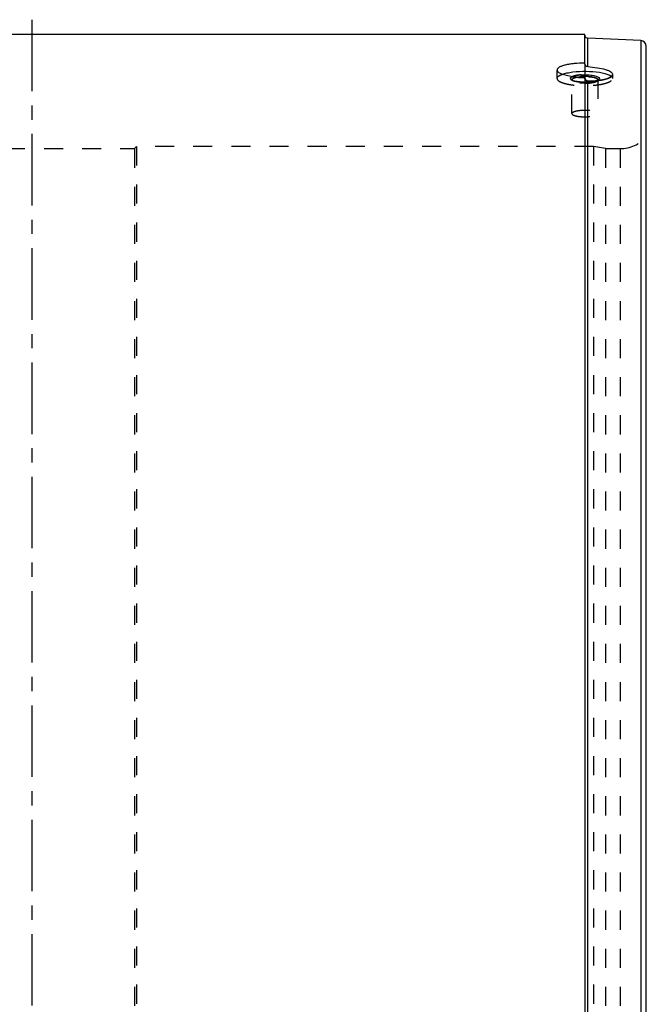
# Model space of a CAD drawing. Header units: millimetres. Extents: x 285 to 715, y 140 to 860.
# Tile 6 of 6: x 496 to 710, y 523 to 860. Entities that reach past the tile are written whole.
import ezdxf

# ---------------------------------------------------------------- set-up
doc = ezdxf.new("R2010")
doc.units = ezdxf.units.MM
doc.header["$LTSCALE"] = 65.185185
doc.linetypes.add('CENTER', pattern=[0.6, 0.375, -0.075, 0.075, -0.075])
doc.linetypes.add('HIDDEN', pattern=[0.2, 0.1, -0.1])
doc.layers.get('0').update_dxf_attribs({"linetype": 'CONTINUOUS'})
for name, color, linetype in [('ACHSEN_S', 7, 'CONTINUOUS'), ('KOERPER', 7, 'CONTINUOUS'), ('KONST.EL_MIT_GEO', 7, 'CONTINUOUS')]:
    doc.layers.add(name, color=color, linetype=linetype)

msp = doc.modelspace()

# ---------------------------------------------------------------- linework, layer by layer
at = {"color": 8, "linetype": 'HIDDEN'}
for p, q in [((465, 816.18), (535, 816.18)), ((696, 816.18), (701.06, 816.18))]:
    msp.add_line(p, q, dxfattribs=at)
at = {"layer": 'ACHSEN_S', "color": 2, "linetype": 'CENTER'}
msp.add_line((500, 860.3), (500, 505.18), dxfattribs=at)
at = {"layer": 'KOERPER', "color": 7, "linetype": 'Continuous'}
msp.add_line((689, 855.18), (311, 855.18), dxfattribs=at)
at = {"layer": 'KONST.EL_MIT_GEO', "color": 7, "linetype": 'Continuous'}
for p, q in [((689, 845.21), (689, 855.18)), ((689.96, 844.24), (689.96, 853.97)), ((708.09, 853.18), (689.96, 853.97)), ((708.09, 853.18), (708.09, 147.18)), ((710, 149.18), (710, 851.18)), ((689, 840.5), (689, 145.18)), ((689.96, 146.39), (689.96, 839.35))]:
    msp.add_line(p, q, dxfattribs=at)
at = {"layer": 'KONST.EL_MIT_GEO', "color": 8, "linetype": 'HIDDEN'}
for p, q in [((679.5, 843.08), (679.5, 843.08)), ((679.5, 840.19), (679.5, 843.08)), ((684.55, 828.21), (684.55, 839.7)), ((693.45, 839.7), (693.45, 828.21)), ((698.5, 841.55), (698.5, 840.19)), ((535.75, 816.93), (535, 816.18)), ((535, 816.18), (535, 184.18)), ((535.75, 816.93), (535.75, 183.43)), ((692, 816.93), (535.75, 816.93)), ((692, 816.93), (692, 183.43)), ((696, 816.18), (692, 816.93)), ((696, 816.18), (696, 184.18)), ((701.06, 816.18), (701.06, 184.18))]:
    msp.add_line(p, q, dxfattribs=at)
at = {"layer": 'KONST.EL_MIT_GEO', "color": 2, "linetype": 'CENTER'}
msp.add_line((689, 845.22), (689, 840.5), dxfattribs=at)
at = {"layer": 'KONST.EL_MIT_GEO', "color": 8, "linetype": 'HIDDEN'}
for centre, radius, start, end in [((690, 854.97), 1, 180, 194.5833), ((684.85, 839.7), 0.298, 172.5276, 179.9842), ((689, 873.72), 33.21, 268.7638, 269.9994), ((689, 857.58), 18.66, 269.3491, 270.0002), ((689.93, 840.3), 0.93, 180.0259, 187.806), ((689.02, 856.56), 17.64, 269.9272, 274.7427), ((689.97, 840.34), 0.99, 261.7017, 269.2139), ((690.39, 871.86), 32.52, 269.2318, 270.2384), ((689.28, 853.54), 14.61, 274.725, 277.8017), ((690.41, 870.19), 30.85, 270.2248, 273.3641), ((690.59, 866.63), 27.28, 273.4093, 274.8621), ((690.85, 863.72), 24.36, 274.847, 276.9814), ((693.15, 839.7), 0.298, 0.0158, 7.4685), ((701.06, 828.18), 12, 270, 318.1897)]:
    msp.add_arc(centre, radius, start, end, dxfattribs=at)
at = {"layer": 'KONST.EL_MIT_GEO', "color": 7, "linetype": 'Continuous'}
for centre, radius, start, end in [((690, 854.97), 1, 194.5833, 267.5), ((708, 851.18), 2, 0, 87.5), ((689, 824.09), 16.77, 88.6713, 93.9348), ((689.02, 824.43), 16.43, 86.0625, 88.7281), ((690.41, 870), 30.66, 269.1611, 273.3869), ((690.58, 866.87), 27.53, 273.4129, 274.5554), ((690.73, 864.99), 25.64, 274.5536, 275.7472)]:
    msp.add_arc(centre, radius, start, end, dxfattribs=at)
for points, knots in [([(689, 845.42), (687.79, 845.42), (686.02, 845.35), (683.78, 845.07), (682.36, 844.8), (681.17, 844.46), (680.17, 844.04), (679.5, 843.47), (679.5, 843.08)], [0, 0, 0, 0, 0.359178, 0.522529, 0.667299, 0.788868, 0.884284, 1, 1, 1, 1]), ([(684.88, 840.77), (684.14, 840.87), (682.81, 841.11), (681.28, 841.57), (680.36, 842.02), (679.8, 842.4), (679.5, 842.82), (679.5, 843.08)], [0, 0, 0, 0, 0.368127, 0.663443, 0.778737, 0.871585, 1, 1, 1, 1]), ([(681.27, 841.61), (681.79, 841.8), (682.98, 842.12), (685.71, 842.56), (689.42, 842.73), (693.1, 842.48), (695.68, 841.97), (696.77, 841.62), (697.23, 841.41)], [0, 0, 0, 0, 0.102934, 0.227238, 0.511829, 0.789977, 0.906713, 1, 1, 1, 1]), ([(689.96, 844.24), (689.71, 844.25), (689.21, 844.47), (689, 844.97), (689, 845.22)], [0, 0, 0, 0, 0.506738, 1, 1, 1, 1]), ([(689.96, 844.24), (691.07, 844.17), (693.12, 843.94), (695.51, 843.46), (697.04, 842.91), (697.93, 842.47), (698.5, 841.92), (698.5, 841.55)], [0, 0, 0, 0, 0.361543, 0.666648, 0.786806, 0.881688, 1, 1, 1, 1]), ([(684.66, 840.8), (685.06, 840.99), (686.09, 841.26), (687.12, 841.38), (687.72, 841.42)], [0, 0, 0, 0, 0.428465, 1, 1, 1, 1]), ([(689, 840.5), (688.65, 840.5), (687.27, 840.52), (685.89, 840.63), (684.88, 840.77)], [0, 0, 0, 0, 0.257273, 1, 1, 1, 1]), ([(686.29, 840.62), (686.41, 840.64), (686.92, 840.73), (687.45, 840.79), (687.85, 840.81)], [0, 0, 0, 0, 0.232228, 1, 1, 1, 1]), ([(687.72, 841.42), (688.47, 841.47), (689.58, 841.48), (691.01, 841.37), (691.97, 841.23), (692.78, 841.03), (693.45, 840.78), (693.95, 840.44), (693.95, 840.19)], [0, 0, 0, 0, 0.341913, 0.506396, 0.65584, 0.783383, 0.883923, 1, 1, 1, 1]), ([(690.15, 840.82), (690.33, 840.8), (691, 840.74), (691.67, 840.64), (692.14, 840.52)], [0, 0, 0, 0, 0.273975, 1, 1, 1, 1]), ([(692.14, 840.52), (692.46, 840.44), (692.94, 840.3), (693.42, 839.93), (693.45, 839.74)], [0, 0, 0, 0, 0.642765, 1, 1, 1, 1]), ([(692.91, 839.45), (692.95, 839.46), (693.09, 839.52), (693.23, 839.59), (693.32, 839.64)], [0, 0, 0, 0, 0.29695, 1, 1, 1, 1]), ([(693.95, 840.19), (693.95, 840.04), (693.67, 839.69), (693.31, 839.55), (693.09, 839.46)], [0, 0, 0, 0, 0.375365, 1, 1, 1, 1]), ([(697.38, 840.42), (696.83, 840.16), (695.47, 839.77), (694.09, 839.56), (693.3, 839.48)], [0, 0, 0, 0, 0.433762, 1, 1, 1, 1]), ([(693.32, 839.64), (693.35, 839.66), (693.4, 839.7), (693.43, 839.73), (693.47, 839.77), (693.46, 839.75), (693.46, 839.74)], [0, 0, 0, 0, 0.506688, 0.816089, 0.904149, 1, 1, 1, 1]), ([(693.46, 839.74), (693.45, 839.74), (693.45, 839.72), (693.45, 839.71), (693.45, 839.7)], [0, 0, 0, 0, 0.437392, 1, 1, 1, 1]), ([(697.23, 841.41), (697.32, 841.37), (697.63, 841.22), (697.94, 841.04), (698.12, 840.87)], [0, 0, 0, 0, 0.286381, 1, 1, 1, 1]), ([(698.48, 841.4), (698.43, 841.2), (698.1, 840.78), (697.65, 840.54), (697.38, 840.42)], [0, 0, 0, 0, 0.407626, 1, 1, 1, 1])]:
    msp.add_open_spline(points, degree=3, knots=knots, dxfattribs=at)
at = {"layer": 'KONST.EL_MIT_GEO', "color": 8, "linetype": 'HIDDEN'}
for points in [[(679.5, 843.08), (679.5, 843.04), (679.5, 842.99), (679.51, 842.95)], [(684.05, 840.19), (684.05, 840.22), (684.06, 840.26), (684.07, 840.3)], [(689, 840.3), (689, 840.21), (689.01, 840.13), (689.03, 840.05)], [(693.09, 839.46), (692.99, 839.43), (692.89, 839.39), (692.79, 839.36)], [(693.37, 839.49), (693.4, 839.53), (693.43, 839.58), (693.44, 839.62)], [(693.44, 839.62), (693.45, 839.65), (693.45, 839.68), (693.45, 839.7)], [(698.46, 840.4), (698.49, 840.33), (698.5, 840.26), (698.5, 840.19)]]:
    msp.add_open_spline(points, degree=3, dxfattribs=at)
for points, knots in [([(679.5, 840.19), (679.5, 840.58), (680.17, 841.16), (680.86, 841.46), (681.21, 841.59), (681.27, 841.61)], [0, 0, 0, 0, 0.506239, 0.922249, 1, 1, 1, 1]), ([(679.5, 840.19), (679.5, 839.79), (680.17, 839.21), (681.17, 838.77), (682.36, 838.4), (683.78, 838.11), (686.02, 837.81), (689, 837.67), (691.98, 837.81), (694.22, 838.11), (695.64, 838.4), (696.83, 838.77), (697.83, 839.21), (698.5, 839.79), (698.5, 840.19)], [0, 0, 0, 0, 0.058344, 0.106289, 0.167187, 0.239537, 0.321047, 0.5, 0.678953, 0.760463, 0.832813, 0.893711, 0.941656, 1, 1, 1, 1]), ([(687.72, 841.42), (687.51, 841.41), (686.77, 841.34), (685.82, 841.2), (684.92, 840.92), (684.4, 840.69), (684.05, 840.39), (684.05, 840.19)], [0, 0, 0, 0, 0.153102, 0.558831, 0.71952, 0.846038, 1, 1, 1, 1]), ([(684.05, 840.19), (684.05, 839.98), (684.4, 839.68), (684.92, 839.45), (685.82, 839.17), (687.19, 838.96), (689, 838.87), (690.81, 838.96), (692.18, 839.17), (693.08, 839.45), (693.6, 839.68), (693.95, 839.98), (693.95, 840.19)], [0, 0, 0, 0, 0.058361, 0.10632, 0.167226, 0.321015, 0.500002, 0.678989, 0.832778, 0.893686, 0.941642, 1, 1, 1, 1]), ([(684.07, 840.3), (684.09, 840.35), (684.22, 840.58), (684.47, 840.71), (684.66, 840.8)], [0, 0, 0, 0, 0.189566, 1, 1, 1, 1]), ([(684.55, 839.7), (684.55, 839.72), (684.55, 839.72), (684.54, 839.76), (684.54, 839.76)], [0, 0, 0, 0, 0.914311, 1, 1, 1, 1]), ([(684.55, 839.7), (684.55, 839.72), (684.55, 839.72), (684.54, 839.76), (684.54, 839.76)], [0, 0, 0, 0, 0.914311, 1, 1, 1, 1]), ([(684.54, 839.76), (684.65, 839.64), (685.1, 839.42), (686.01, 839.17), (687.3, 838.98), (688.27, 838.93), (688.79, 838.92)], [0, 0, 0, 0, 0.105967, 0.336347, 0.646554, 1, 1, 1, 1]), ([(684.54, 839.76), (684.56, 839.74), (684.75, 839.57), (685.01, 839.47), (685.23, 839.4)], [0, 0, 0, 0, 0.103156, 1, 1, 1, 1]), ([(693.45, 839.7), (693.45, 839.89), (693.14, 840.16), (692.67, 840.36), (691.86, 840.61), (690.63, 840.8), (689, 840.88), (687.37, 840.8), (686.14, 840.61), (685.33, 840.36), (684.86, 840.16), (684.55, 839.89), (684.55, 839.7)], [0, 0, 0, 0, 0.058359, 0.106315, 0.167224, 0.321013, 0.500001, 0.678989, 0.832778, 0.893687, 0.941642, 1, 1, 1, 1]), ([(684.55, 839.74), (684.58, 839.97), (685.26, 840.39), (685.86, 840.53), (686.29, 840.62)], [0, 0, 0, 0, 0.346125, 1, 1, 1, 1]), ([(693.45, 839.7), (693.45, 839.52), (693.14, 839.25), (692.67, 839.04), (691.86, 838.79), (690.63, 838.6), (689, 838.52), (687.37, 838.6), (686.14, 838.79), (685.33, 839.04), (684.86, 839.25), (684.55, 839.52), (684.55, 839.7)], [0, 0, 0, 0, 0.058358, 0.106313, 0.167222, 0.321011, 0.499999, 0.678987, 0.832776, 0.893685, 0.941641, 1, 1, 1, 1]), ([(684.88, 840.77), (684.92, 840.76), (686.04, 840.61), (687.18, 840.53), (688.28, 840.51)], [0, 0, 0, 0, 0.032812, 1, 1, 1, 1]), ([(685.23, 839.4), (685.73, 839.23), (686.92, 839.01), (688.12, 838.93), (688.79, 838.92)], [0, 0, 0, 0, 0.441618, 1, 1, 1, 1]), ([(689, 838.9), (688.71, 838.9), (687.65, 838.93), (686.59, 839.04), (685.82, 839.2)], [0, 0, 0, 0, 0.268683, 1, 1, 1, 1]), ([(689, 838.92), (689.2, 838.92), (689.95, 838.93), (690.71, 838.99), (691.26, 839.07)], [0, 0, 0, 0, 0.259576, 1, 1, 1, 1]), ([(691.09, 839.02), (690.93, 839), (690.23, 838.93), (689.53, 838.9), (689, 838.9)], [0, 0, 0, 0, 0.240222, 1, 1, 1, 1]), ([(689.83, 839.36), (689.62, 839.39), (689.23, 839.58), (689.04, 839.97), (689.01, 840.17)], [0, 0, 0, 0, 0.503646, 1, 1, 1, 1]), ([(692.18, 839.2), (692.09, 839.19), (691.73, 839.11), (691.37, 839.06), (691.09, 839.02)], [0, 0, 0, 0, 0.235426, 1, 1, 1, 1]), ([(691.26, 839.07), (691.35, 839.08), (691.69, 839.13), (692.02, 839.19), (692.26, 839.25)], [0, 0, 0, 0, 0.267204, 1, 1, 1, 1]), ([(692.14, 838.89), (692.41, 838.96), (692.85, 839.1), (693.27, 839.34), (693.37, 839.49)], [0, 0, 0, 0, 0.605581, 1, 1, 1, 1]), ([(692.79, 839.36), (692.74, 839.35), (692.54, 839.29), (692.33, 839.24), (692.18, 839.2)], [0, 0, 0, 0, 0.235635, 1, 1, 1, 1]), ([(692.26, 839.25), (692.32, 839.27), (692.54, 839.32), (692.76, 839.39), (692.91, 839.45)], [0, 0, 0, 0, 0.274716, 1, 1, 1, 1]), ([(693.32, 839.64), (693.35, 839.67), (693.39, 839.68), (693.48, 839.79), (693.45, 839.72), (693.45, 839.7)], [0, 0, 0, 0, 0.51229, 0.760985, 1, 1, 1, 1]), ([(693.81, 839.54), (694.92, 839.68), (696.42, 839.95), (697.98, 840.68), (698.43, 841.17), (698.48, 841.4)], [0, 0, 0, 0, 0.64958, 0.86117, 1, 1, 1, 1]), ([(697.23, 841.42), (697.41, 841.34), (697.94, 841.06), (698.5, 840.58), (698.5, 840.19)], [0, 0, 0, 0, 0.340268, 1, 1, 1, 1]), ([(698.12, 840.87), (698.16, 840.84), (698.3, 840.7), (698.42, 840.53), (698.46, 840.4)], [0, 0, 0, 0, 0.283407, 1, 1, 1, 1]), ([(689, 838.55), (689.29, 838.55), (690.34, 838.58), (691.4, 838.7), (692.14, 838.89)], [0, 0, 0, 0, 0.274012, 1, 1, 1, 1]), ([(684.55, 828.21), (684.55, 828.39), (684.86, 828.66), (685.33, 828.87), (686.14, 829.12), (687.37, 829.31), (689, 829.39), (690.63, 829.31), (691.86, 829.12), (692.67, 828.87), (693.14, 828.66), (693.45, 828.39), (693.45, 828.21)], [0, 0, 0, 0, 0.058358, 0.106312, 0.167228, 0.321013, 0.5, 0.678987, 0.832772, 0.893688, 0.941642, 1, 1, 1, 1]), ([(684.55, 828.21), (684.55, 828.02), (684.86, 827.75), (685.33, 827.55), (686.14, 827.3), (687.37, 827.11), (689, 827.03), (690.63, 827.11), (691.86, 827.3), (692.67, 827.55), (693.14, 827.75), (693.45, 828.02), (693.45, 828.21)], [0, 0, 0, 0, 0.058358, 0.106312, 0.167228, 0.321013, 0.5, 0.678987, 0.832772, 0.893688, 0.941642, 1, 1, 1, 1])]:
    msp.add_open_spline(points, degree=3, knots=knots, dxfattribs=at)
at = {"layer": 'KONST.EL_MIT_GEO', "color": 7, "linetype": 'Continuous'}
for points in [[(689.03, 840.05), (689.1, 839.82), (689.27, 839.6), (689.48, 839.48)], [(689.48, 839.48), (689.62, 839.39), (689.79, 839.35), (689.96, 839.35)], [(698.5, 841.55), (698.5, 841.5), (698.49, 841.45), (698.48, 841.4)]]:
    msp.add_open_spline(points, degree=3, dxfattribs=at)

doc.saveas('drawing.dxf')
